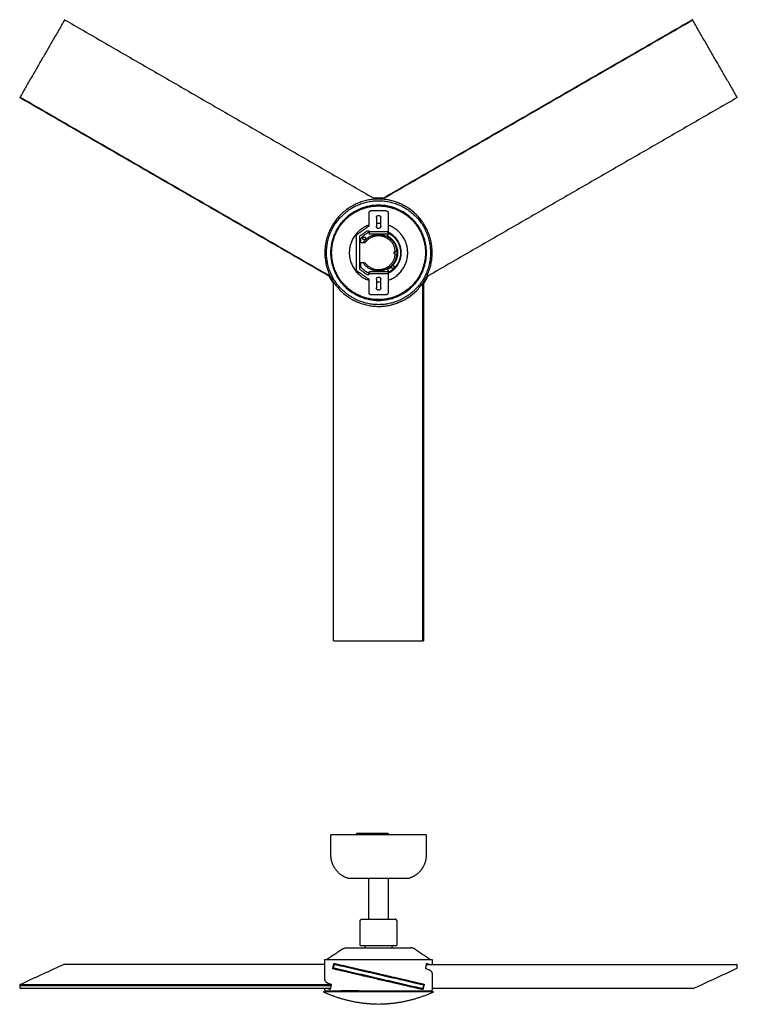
# Model space of a CAD drawing. Header units: millimetres. Extents: x 2613 to 4704, y -6438 to -5094.
# Tile 1 of 2: x 2613 to 3593, y -6438 to -5094. Entities that reach past the tile are written whole.
import ezdxf

# ---------------------------------------------------------------- set-up
doc = ezdxf.new("R2010")
doc.units = ezdxf.units.MM
doc.layers.add('Make2D$Visible$Curvas', color=7, linetype='Continuous')

msp = doc.modelspace()

# ---------------------------------------------------------------- linework, layer by layer
at = {"layer": 'Make2D$Visible$Curvas', "color": 7, "lineweight": -3, "true_color": 0xffffff}
for points, weights in [([(2674.4, -5094.6), (2674.3, -5094.8), (2673.8, -5095.7)], [1, 0.707106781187, 1]), ([(2674.8, -5093.9), (2674.8, -5093.9), (2674.8, -5093.9)], [1, 0.993571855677, 1]), ([(3592.4, -5199.4), (3592.3, -5199.2), (3591.8, -5198.3)], [1, 0.707106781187, 1]), ([(3592.8, -5200.1), (3592.8, -5200.1), (3592.8, -5200.1)], [1, 0.993571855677, 1]), ([(3083, -5350.2), (3083, -5350.2), (3083, -5350.2)], [0.879847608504, 0.879314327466, 0.878791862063]), ([(3087.5, -5348.9), (3087.5, -5348.9), (3087.5, -5348.9)], [0.869740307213, 0.870464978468, 0.871222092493]), ([(3103.2, -5337.4), (3100, -5337.4), (3096.9, -5337.6)], [1, 0.982988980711, 0.967953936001]), ([(3103.2, -5337.4), (3100.1, -5337.4), (3097, -5337.6)], [1, 0.983149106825, 0.968237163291]), ([(3109.2, -5337.6), (3106.2, -5337.4), (3103.2, -5337.4)], [0.96904265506, 0.983603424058, 1]), ([(3109.1, -5337.6), (3106.1, -5337.4), (3103.2, -5337.4)], [0.969349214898, 0.983775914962, 1]), ([(3119.5, -5349.1), (3119.5, -5349), (3119.5, -5349)], [0.85560604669, 0.85584581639, 0.856113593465]), ([(3090.2, -5357.5), (3090.2, -5354.5), (3093.2, -5354.5)], [1, 0.707106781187, 1]), ([(3113.2, -5354.5), (3116.2, -5354.5), (3116.2, -5357.5)], [1, 0.707106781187, 1]), ([(3124.2, -5350.5), (3124.2, -5350.5), (3124.2, -5350.5)], [0.853615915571, 0.853601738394, 0.853590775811]), ([(3103.2, -5372.1), (3101.7, -5372.1), (3100.2, -5372.2)], [1, 0.984642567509, 0.970895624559]), ([(3106.2, -5372.2), (3104.7, -5372.1), (3103.2, -5372.1)], [0.970883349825, 0.984635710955, 1]), ([(3073.2, -5389), (3073.2, -5387.4), (3074.4, -5386.5)], [1, 0.886978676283, 1]), ([(3079.2, -5392.4), (3083.6, -5387), (3089.9, -5384)], [1, 0.975513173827, 1]), ([(3115.2, -5388.9), (3128.3, -5395.7), (3129.1, -5410.5)], [1, 0.869481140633, 1]), ([(3129.1, -5413.5), (3128.6, -5422.6), (3122.4, -5429.4)], [1, 0.943094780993, 1]), ([(3124.7, -5410.5), (3124.7, -5410.5), (3126.7, -5410.5)], [1, 0.707106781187, 1]), ([(3124.7, -5413.5), (3124.7, -5413.5), (3126.7, -5413.5)], [1, 0.707106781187, 1]), ([(3120.6, -5431.3), (3120.8, -5429.6), (3122.4, -5429.4)], [1, 0.765909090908, 1]), ([(3122.4, -5429.4), (3122.5, -5429.4), (3122.6, -5429.4)], [1, 0.999052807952, 1]), ([(3035.7, -5444), (3038.4, -5449.5), (3041.9, -5454.6)], [0.879033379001, 0.866731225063, 0.860368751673]), ([(3035.8, -5444), (3038.4, -5449.5), (3041.9, -5454.5)], [0.878912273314, 0.866758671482, 0.860429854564]), ([(3074.4, -5437.5), (3073.2, -5436.6), (3073.2, -5435)], [1, 0.886978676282, 1]), ([(3089.9, -5440), (3083.6, -5437), (3079.2, -5431.6)], [1, 0.975513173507, 1]), ([(3120.6, -5431.3), (3118.1, -5433.5), (3115.2, -5435)], [1, 0.991822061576, 1]), ([(3164.6, -5454.4), (3168.1, -5449.3), (3170.7, -5443.8)], [0.860621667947, 0.867101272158, 0.879520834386]), ([(3164.6, -5454.3), (3168, -5449.3), (3170.6, -5443.8)], [0.860678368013, 0.867124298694, 0.879401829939]), ([(3100.2, -5451.7), (3101.7, -5451.9), (3103.2, -5451.9)], [0.970883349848, 0.984635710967, 1]), ([(3103.2, -5451.9), (3104.7, -5451.9), (3106.2, -5451.7)], [1, 0.984610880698, 0.970838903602]), ([(3059.7, -5460.3), (3059.7, -5460.3), (3059.7, -5460.3)], [0.880104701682, 0.880007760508, 0.879911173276]), ([(3093.2, -5469.5), (3090.2, -5469.5), (3090.2, -5466.5)], [1, 0.707106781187, 1]), ([(3116.2, -5466.5), (3116.2, -5469.5), (3113.2, -5469.5)], [1, 0.707106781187, 1]), ([(3145.9, -5460.9), (3145.9, -5460.9), (3145.9, -5460.9)], [0.853584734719, 0.853578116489, 0.853572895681]), ([(3101.2, -5477), (3101.2, -5477), (3101.2, -5477)], [0.858939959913, 0.85934253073, 0.859775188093]), ([(3104.1, -5477), (3104.1, -5477), (3104.1, -5477)], [0.858633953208, 0.858445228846, 0.858263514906]), ([(3041.9, -5942), (3041.9, -5942), (3041.9, -5942)], [1, 0.993571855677, 1]), ([(3042.7, -5942), (3042.9, -5942), (3043.9, -5942)], [1, 0.707106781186, 1]), ([(3103.2, -6206.5), (3038.2, -6206.5), (3038.2, -6206.5)], [1, 0.707106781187, 1]), ([(3074.4, -6205), (3073.2, -6205), (3073.2, -6205)], [1, 0.886978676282, 1]), ([(3093.2, -6205), (3090.2, -6205), (3090.2, -6205)], [1, 0.707106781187, 1]), ([(3168.2, -6206.5), (3168.2, -6206.5), (3103.2, -6206.5)], [1, 0.707106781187, 1]), ([(3116.2, -6205), (3116.2, -6205), (3113.2, -6205)], [1, 0.707106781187, 1]), ([(3103.2, -6266.5), (3063.2, -6266.5), (3063.2, -6266.5)], [1, 0.707106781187, 1]), ([(3143.2, -6266.5), (3143.2, -6266.5), (3103.2, -6266.5)], [1, 0.707106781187, 1]), ([(3078.2, -6357.9), (3078.2, -6357.9), (3103.2, -6357.9)], [1, 0.707106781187, 1]), ([(3103.2, -6357.9), (3128.1, -6357.9), (3128.1, -6357.9)], [1, 0.707106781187, 1]), ([(3053, -6363), (3055.9, -6361.1), (3059.3, -6361)], [0.861880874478, 0.887082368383, 0.988551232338]), ([(3059.3, -6361), (3059.3, -6361), (3103.2, -6361)], [1, 0.707106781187, 1]), ([(3103.2, -6361), (3147, -6361), (3147, -6361)], [1, 0.707106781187, 1]), ([(3153.4, -6363), (3150.5, -6361.1), (3147, -6361)], [0.861880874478, 0.887082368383, 0.988551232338]), ([(3029.9, -6376.7), (3029.9, -6376.7), (3103.2, -6376.7)], [1, 0.707106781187, 1]), ([(3040.7, -6389.5), (3041.5, -6386), (3042.4, -6382.2)], [0.865639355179, 0.863438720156, 0.861638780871]), ([(3042.4, -6382.2), (3064.1, -6387.2), (3103.2, -6396.2)], [0.861638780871, 0.819142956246, 1]), ([(3042.7, -6384.3), (3042.9, -6383.3), (3043.9, -6383.6)], [1, 0.707106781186, 1]), ([(3103.2, -6376.7), (3176.4, -6376.7), (3176.4, -6376.7)], [1, 0.707106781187, 1]), ([(3167.5, -6389.5), (3168.2, -6386), (3168.9, -6382.2)], [0.865639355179, 0.863438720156, 0.861638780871]), ([(3169.5, -6383.5), (3169.1, -6383.4), (3168.7, -6383.3)], [0.855769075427, 0.85638184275, 0.85716407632]), ([(3168.9, -6382.2), (3171, -6382.8), (3172.6, -6383.5)], [0.861638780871, 0.856213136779, 0.854428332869]), ([(3592.4, -6384.3), (3592.3, -6383.5), (3591.9, -6383.5)], [1, 0.782608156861, 1]), ([(3103.2, -6404), (3062.1, -6394.5), (3040.7, -6389.5)], [1, 0.811482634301, 0.865639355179]), ([(3042.6, -6388.9), (3041.7, -6388.7), (3041.9, -6387.7)], [1, 0.707106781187, 1]), ([(3054.3, -6391.6), (3054.3, -6391.6), (3054.3, -6391.6)], [0.908901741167, 0.908891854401, 0.908881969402]), ([(3067.7, -6388.1), (3067.7, -6388.1), (3067.7, -6388.1)], [0.868347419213, 0.868347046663, 0.868346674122]), ([(3103.2, -6396.2), (3144, -6405.7), (3165.4, -6410.6)], [1, 0.812581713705, 0.865016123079]), ([(3176.4, -6395.5), (3176.4, -6391.8), (3167.5, -6389.5)], [0.868347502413, 0.84018173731, 0.865639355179]), ([(3592.4, -6388.9), (3592.9, -6388.7), (3592.8, -6387.7)], [1, 0.707106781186, 1]), ([(3029.9, -6404.7), (3029.9, -6408.4), (3038.6, -6410.6)], [0.868347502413, 0.84053106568, 0.865016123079]), ([(3038.6, -6410.6), (3037.9, -6414.2), (3037.2, -6418)], [0.865016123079, 0.86289395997, 0.861164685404]), ([(3081.6, -6399), (3083.9, -6399), (3086.2, -6399)], [0.88377190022, 0.891504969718, 0.901216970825]), ([(3163.7, -6418), (3141.9, -6412.9), (3103.2, -6404)], [0.861164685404, 0.820167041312, 1]), ([(3110.7, -6399), (3112.9, -6399), (3115.1, -6399)], [0.948684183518, 0.935657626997, 0.924414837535]), ([(3132.4, -6404), (3134.6, -6404), (3136.7, -6404)], [0.86081773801, 0.856577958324, 0.854812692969]), ([(3154, -6408), (3153.1, -6408.3), (3152.2, -6408.6)], [0.918296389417, 0.91365206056, 0.909340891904]), ([(3165.4, -6410.6), (3164.6, -6414.2), (3163.7, -6418)], [0.865016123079, 0.86289395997, 0.861164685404]), ([(2613.9, -6415.9), (2614, -6416.6), (2614.4, -6416.6)], [1, 0.78260815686, 1]), ([(2614.4, -6416.6), (2614.5, -6416.6), (2614.5, -6416.6)], [1, 0.993571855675, 1]), ([(3028.5, -6420.8), (3028.5, -6420.6), (3028.6, -6420.5)], [1, 0.946149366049, 0.912100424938]), ([(3028.6, -6420.5), (3028.6, -6420.5), (3103.2, -6420.5)], [1, 0.707106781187, 1]), ([(3029.2, -6421.8), (3028.5, -6421.5), (3028.5, -6420.8)], [0.882038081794, 0.788966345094, 0.999999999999]), ([(3103.2, -6438.1), (3064.5, -6437.7), (3029.2, -6421.8)], [1, 0.978469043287, 0.999960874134]), ([(3031.4, -6419.6), (3029.9, -6419.6), (3029.9, -6418.1)], [1, 0.707106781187, 1]), ([(3037.2, -6418), (3035.2, -6417.3), (3033.7, -6416.6)], [0.861164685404, 0.855999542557, 0.85433954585]), ([(3036.8, -6416.6), (3037.1, -6416.8), (3037.4, -6416.9)], [0.855605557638, 0.856130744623, 0.856790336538]), ([(3075.7, -6419.6), (3062.5, -6419.6), (3052.4, -6419.6)], [0.887325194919, 0.853553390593, 0.853553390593]), ([(3103.2, -6420.5), (3177.8, -6420.5), (3177.8, -6420.5)], [1, 0.707106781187, 1]), ([(3177.1, -6421.8), (3141.9, -6437.7), (3103.2, -6438.1)], [0.999960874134, 0.978469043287, 1]), ([(3130.6, -6419.6), (3143.8, -6419.6), (3153.9, -6419.6)], [0.887325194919, 0.853553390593, 0.853553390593]), ([(3144.8, -6413.6), (3145.7, -6413.6), (3145.7, -6413.6)], [0.930791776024, 0.959907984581, 1]), ([(3145.7, -6413.6), (3145.6, -6413.7), (3145.6, -6413.8)], [0.910612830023, 0.899066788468, 0.889857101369]), ([(3163.7, -6415.9), (3163.5, -6416.8), (3162.5, -6416.6)], [1, 0.707106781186, 1]), ([(3176.4, -6418.1), (3176.4, -6419.6), (3174.9, -6419.6)], [1, 0.707106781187, 1]), ([(3177.8, -6420.8), (3177.8, -6421.5), (3177.1, -6421.8)], [0.999999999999, 0.788966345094, 0.882038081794]), ([(3177.8, -6420.8), (3177.8, -6420.6), (3177.8, -6420.5)], [1, 0.946149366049, 0.912100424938]), ([(3532.4, -6416.6), (3532.4, -6416.6), (3532.5, -6416.6)], [1, 0.993571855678, 1])]:
    msp.add_rational_spline(points, weights, degree=2, dxfattribs=at)
for points, degree in [([(2674.8, -5093.9), (2674.4, -5094.6)], 1), ([(2674.8, -5093.9), (3099.1, -5338.9)], 1), ([(3107, -5338.8), (3531.4, -5093.8)], 1), ([(3531.9, -5094.5), (3108.6, -5338.9)], 1), ([(3591.8, -5198.3), (3531.9, -5094.5)], 1), ([(2673.8, -5095.7), (2613.9, -5199.4)], 1), ([(3037.9, -5445.2), (2613.5, -5200.2)], 1), ([(2613.9, -5199.4), (3037.2, -5443.8)], 1), ([(3592.8, -5200.1), (3168.5, -5445)], 1), ([(3592.8, -5200.1), (3592.4, -5199.4)], 1), ([(3103.2, -5347), (3094.6, -5346.9), (3077.7, -5350.4), (3063.2, -5360), (3057.2, -5366)], 3), ([(3103, -5341.1), (3103.2, -5341)], 1), ([(3149.1, -5366), (3143.1, -5360), (3128.7, -5350.4), (3111.7, -5346.9), (3103.2, -5347)], 3), ([(3148.4, -5366.7), (3142.5, -5360.8), (3128.3, -5351.4), (3111.6, -5347.9), (3103.2, -5348)], 3), ([(3106, -5347), (3106, -5347)], 1), ([(3090.2, -5375.5), (3090.2, -5357.5)], 1), ([(3093.2, -5354.5), (3113.2, -5354.5)], 1), ([(3116.2, -5357.5), (3116.2, -5383.5)], 1), ([(3074.4, -5386.5), (3090.2, -5375.5)], 1), ([(3100.2, -5363.9), (3100.2, -5375.9)], 1), ([(3106.2, -5375.9), (3106.2, -5363.9)], 1), ([(3073.2, -5435), (3073.2, -5389)], 1), ([(3087.2, -5382.5), (3077.2, -5389.5)], 1), ([(3077.2, -5389.5), (3077.2, -5434.5)], 1), ([(3090.2, -5382.5), (3087.2, -5382.5)], 1), ([(3089.9, -5384), (3090.2, -5384)], 1), ([(3090.2, -5383.5), (3090.2, -5382.5)], 1), ([(3116.2, -5383.5), (3090.2, -5383.5)], 1), ([(3090.2, -5383.5), (3090.2, -5386.5)], 1), ([(3116.2, -5386.5), (3090.2, -5386.5)], 1), ([(3117, -5385.4), (3115.2, -5388.9)], 1), ([(3116.2, -5386.5), (3116.2, -5383.5)], 1), ([(3116.2, -5384), (3116.2, -5383.8)], 1), ([(3117, -5385.4), (3116.2, -5383.8)], 1), ([(3116.2, -5384.5), (3116.2, -5384)], 1), ([(3116.2, -5384), (3117, -5385.4)], 1), ([(3116.2, -5384), (3116.2, -5386.5)], 1), ([(3161.1, -5382.5), (3161.1, -5382.5), (3161.1, -5382.5), (3161.1, -5382.5)], 3), ([(3168.4, -5378.8), (3168.4, -5378.7), (3168.4, -5378.7), (3168.4, -5378.7)], 3), ([(3079.2, -5398.5), (3079.2, -5392.4)], 1), ([(3082.1, -5398.5), (3079.2, -5398.5)], 1), ([(3124.7, -5413.5), (3124.7, -5410.5)], 1), ([(3128.1, -5410.5), (3126.7, -5410.5)], 1), ([(3126.7, -5413.5), (3128.1, -5413.5)], 1), ([(3129.2, -5412), (3129.1, -5410.5)], 1), ([(3129.1, -5413.5), (3129.2, -5412)], 1), ([(3079.2, -5425.5), (3082.1, -5425.5)], 1), ([(3079.2, -5431.6), (3079.2, -5425.5)], 1), ([(3045.2, -5441.5), (3048.3, -5447.5), (3052.4, -5453.1), (3057.2, -5457.9)], 3), ([(3090.2, -5448.5), (3074.4, -5437.5)], 1), ([(3077.2, -5434.5), (3087.2, -5441.5)], 1), ([(3087.2, -5441.5), (3090.2, -5441.5)], 1), ([(3090.2, -5440), (3089.9, -5440)], 1), ([(3090.2, -5437.4), (3116.2, -5437.4)], 1), ([(3090.2, -5437.4), (3090.2, -5440.5)], 1), ([(3090.2, -5440.5), (3116.2, -5440.5)], 1), ([(3090.2, -5441.5), (3090.2, -5440.5)], 1), ([(3115.2, -5435), (3117, -5438.6)], 1), ([(3116.2, -5440), (3116.2, -5437.4)], 1), ([(3116.2, -5440.5), (3116.2, -5437.4)], 1), ([(3117, -5438.6), (3116.2, -5440.1)], 1), ([(3117, -5438.6), (3116.2, -5440)], 1), ([(3116.2, -5440), (3116.2, -5439.5)], 1), ([(3116.2, -5440.5), (3116.2, -5466.5)], 1), ([(3116.5, -5439.5), (3116.5, -5439.5)], 1), ([(3041.9, -5447.5), (3041.7, -5447.4)], 1), ([(3041.9, -5447.7), (3041.9, -5447.5)], 1), ([(3041.9, -5942), (3041.9, -5452.1)], 1), ([(3057.9, -5457.2), (3063.8, -5463.2), (3078.1, -5472.6), (3094.8, -5476.1), (3103.2, -5476)], 3), ([(3090.2, -5466.5), (3090.2, -5448.5)], 1), ([(3100.2, -5448.1), (3100.2, -5460.1)], 1), ([(3106.2, -5460.1), (3106.2, -5448.1)], 1), ([(3163.7, -5942), (3163.7, -5453.2)], 1), ([(3164.7, -5447.2), (3164.6, -5447.3)], 1), ([(3164.6, -5447.3), (3164.6, -5447.5)], 1), ([(3164.6, -5451.9), (3164.6, -5942)], 1), ([(3057.2, -5457.9), (3063.2, -5464), (3077.7, -5473.6), (3094.6, -5477.1), (3103.2, -5477)], 3), ([(3113.2, -5469.5), (3093.2, -5469.5)], 1), ([(3041.9, -5942), (3042.7, -5942)], 1), ([(3043.9, -5942), (3163.7, -5942)], 1), ([(3038.2, -6234.4), (3038.2, -6206.5)], 1), ([(3073.2, -6205), (3073.2, -6206.5)], 1), ([(3090.2, -6205), (3074.4, -6205)], 1), ([(3090.2, -6205), (3090.2, -6206.5)], 1), ([(3113.2, -6205), (3093.2, -6205)], 1), ([(3116.2, -6205), (3116.2, -6206.5)], 1), ([(3168.2, -6206.5), (3168.2, -6234.4)], 1), ([(3089.9, -6321.9), (3089.9, -6266.5)], 1), ([(3116.4, -6266.5), (3116.4, -6321.9)], 1), ([(3078.2, -6357.9), (3078.2, -6323.9)], 1), ([(3128.1, -6323.9), (3128.1, -6357.9)], 1), ([(3085, -6361), (3085, -6357.9)], 1), ([(3121.3, -6357.9), (3121.3, -6361)], 1), ([(3032.4, -6376.7), (3053, -6363)], 1), ([(3153.4, -6363), (3160.2, -6367.6), (3167.1, -6372.2), (3173.9, -6376.7)], 3), ([(2673.8, -6383.6), (2613.9, -6411.2)], 1), ([(3029.9, -6383.6), (2673.8, -6383.6)], 1), ([(3029.9, -6404.7), (3029.9, -6376.7)], 1), ([(3041.9, -6387.7), (3042.7, -6384.3)], 1), ([(3043.9, -6383.6), (3043.4, -6383.6)], 1), ([(3043.9, -6383.6), (3163.7, -6411.2)], 1), ([(3051.1, -6385.2), (3051.1, -6384.2)], 1), ([(3168.7, -6383.5), (3591.9, -6383.5)], 1), ([(3176.4, -6376.7), (3176.4, -6383.5)], 1), ([(3592.8, -6387.7), (3592.4, -6384.3)], 1), ([(3162.5, -6416.6), (3042.6, -6388.9)], 1), ([(3051.1, -6391.9), (3051.1, -6390.9)], 1), ([(3176.4, -6395.5), (3176.4, -6418.1)], 1), ([(3532.5, -6416.6), (3592.4, -6388.9)], 1), ([(2613.9, -6411.2), (3038.5, -6411.2)], 1), ([(3103.2, -6404), (3104.8, -6404), (3106.3, -6404), (3107.9, -6404)], 3), ([(3147.9, -6406.6), (3147.8, -6406.9), (3147.7, -6407.2), (3147.6, -6407.5)], 3), ([(2613.5, -6412.4), (2613.9, -6415.9)], 1), ([(2613.5, -6412.4), (3038.3, -6412.4)], 1), ([(3037.5, -6416.6), (2614.4, -6416.6)], 1), ([(3029.9, -6418.1), (3029.9, -6416.6)], 1), ([(3031.4, -6419.6), (3031.4, -6419.6), (3035.2, -6419.6), (3045.8, -6419.6), (3052.4, -6419.6)], 3), ([(3075.7, -6419.6), (3084.4, -6419.6), (3093.7, -6419.6), (3103.2, -6419.6)], 3), ([(3085, -6420.5), (3085, -6419.6)], 1), ([(3103.2, -6419.6), (3112.6, -6419.6), (3122, -6419.6), (3130.6, -6419.6)], 3), ([(3121.3, -6419.6), (3121.3, -6420.5)], 1), ([(3145.9, -6412.8), (3145.8, -6413), (3145.8, -6413.3), (3145.7, -6413.6)], 3), ([(3153.9, -6419.6), (3160.5, -6419.6), (3171.2, -6419.6), (3174.9, -6419.6), (3174.9, -6419.6)], 3), ([(3164.5, -6412.4), (3163.7, -6415.9)], 1), ([(3532.4, -6416.6), (3176.4, -6416.6)], 1)]:
    msp.add_open_spline(points, degree=degree, dxfattribs=at)
for points, weights, knots in [([(3531.9, -5094.5), (3531.7, -5094.2), (3531.6, -5094), (3531.4, -5093.8), (3531.4, -5093.8)], [1, 0.915586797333, 1, 0.915586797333, 1], [0, 0, 0, 0.657757, 0.657757, 1.315514, 1.315514, 1.315514]), ([(2613.9, -5199.4), (2613.7, -5199.7), (2613.6, -5200), (2613.5, -5200.2), (2613.5, -5200.2)], [1, 0.915586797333, 1, 0.915586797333, 1], [0, 0, 0, 0.657757, 0.657757, 1.315514, 1.315514, 1.315514]), ([(3103.2, -5338.7), (3029.9, -5338.7), (3029.9, -5412), (3029.9, -5485.2), (3103.2, -5485.2)], [1, 0.707106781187, 1, 0.707106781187, 1], [-230.097961, -230.097961, -230.097961, -115.048981, -115.048981, 0, 0, 0]), ([(3103.2, -5482.9), (3032.2, -5482.9), (3032.2, -5412), (3032.2, -5341), (3103.2, -5341)], [1, 0.707106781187, 1, 0.707106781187, 1], [-222.872298, -222.872298, -222.872298, -111.436149, -111.436149, 0, 0, 0]), ([(3103.2, -5477), (3038.2, -5477), (3038.2, -5412), (3038.2, -5347), (3103.2, -5347)], [1, 0.707106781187, 1, 0.707106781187, 1], [0, 0, 0, 102.101761, 102.101761, 204.203522, 204.203522, 204.203522]), ([(3103.2, -5476), (3039.2, -5476), (3039.2, -5412), (3039.2, -5348), (3103.2, -5348)], [1, 0.707106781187, 1, 0.707106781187, 1], [-201.06193, -201.06193, -201.06193, -100.530965, -100.530965, 0, 0, 0]), ([(3103.2, -5485.2), (3176.4, -5485.2), (3176.4, -5412), (3176.4, -5338.7), (3103.2, -5338.7)], [1, 0.707106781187, 1, 0.707106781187, 1], [-230.097961, -230.097961, -230.097961, -115.048981, -115.048981, 0, 0, 0]), ([(3103.2, -5341), (3174.1, -5341), (3174.1, -5412), (3174.1, -5482.9), (3103.2, -5482.9)], [1, 0.707106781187, 1, 0.707106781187, 1], [-222.872298, -222.872298, -222.872298, -111.436149, -111.436149, 0, 0, 0]), ([(3103.2, -5347), (3168.2, -5347), (3168.2, -5412), (3168.2, -5477), (3103.2, -5477)], [1, 0.707106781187, 1, 0.707106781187, 1], [0, 0, 0, 102.101761, 102.101761, 204.203522, 204.203522, 204.203522]), ([(3103.2, -5348), (3167.2, -5348), (3167.2, -5412), (3167.2, -5476), (3103.2, -5476)], [1, 0.707106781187, 1, 0.707106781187, 1], [-201.06193, -201.06193, -201.06193, -100.530965, -100.530965, 0, 0, 0]), ([(3100.2, -5363.9), (3100.2, -5360.9), (3103.2, -5360.9), (3106.2, -5360.9), (3106.2, -5363.9)], [1, 0.707106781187, 1, 0.707106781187, 1], [-9.424778, -9.424778, -9.424778, -4.712389, -4.712389, 0, 0, 0]), ([(3090.2, -5374.3), (3063.3, -5383.6), (3063.3, -5412), (3063.3, -5440.4), (3090.2, -5449.7)], [0.898948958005, 0.77201795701, 1, 0.772018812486, 0.898948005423], [-111.388118, -111.388118, -111.388118, -62.634621, -62.634621, -13.881306, -13.881306, -13.881306]), ([(3106.2, -5375.9), (3106.2, -5378.9), (3103.2, -5378.9), (3100.2, -5378.9), (3100.2, -5375.9)], [1, 0.707106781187, 1, 0.707106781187, 1], [-9.424778, -9.424778, -9.424778, -4.712389, -4.712389, 0, 0, 0]), ([(3116.2, -5449.7), (3143, -5440.4), (3143, -5412), (3143, -5383.6), (3116.2, -5374.3)], [0.898944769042, 0.772021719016, 1, 0.772018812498, 0.898948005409], [-111.387314, -111.387314, -111.387314, -62.634621, -62.634621, -13.881306, -13.881306, -13.881306]), ([(3082.1, -5398.5), (3091.9, -5383.2), (3109.5, -5387.8), (3127, -5392.4), (3128.1, -5410.5)], [1, 0.809333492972, 1, 0.809333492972, 1], [55.680446, 55.680446, 55.680446, 74.513843, 74.513843, 93.347239, 93.347239, 93.347239]), ([(3126.1, -5410.5), (3125.1, -5394.4), (3109.5, -5389.9), (3094, -5385.4), (3084.5, -5398.5)], [1, 0.81835205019, 1, 0.81835205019, 1], [-56.327791, -56.327791, -56.327791, -28.163896, -28.163896, 0, 0, 0]), ([(3116.2, -5440.1), (3134.2, -5431.8), (3134.2, -5412), (3134.2, -5392.2), (3116.2, -5383.8)], [1, 0.842423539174, 1, 0.842423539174, 1], [-70.559831, -70.559831, -70.559831, -35.279916, -35.279916, 0, 0, 0]), ([(3117, -5385.4), (3133.2, -5393.8), (3133.2, -5412), (3133.2, -5430.2), (3117, -5438.6)], [1, 0.854911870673, 1, 0.854911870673, 1], [-65.449847, -65.449847, -65.449847, -32.724923, -32.724923, 0, 0, 0]), ([(3083.7, -5394.5), (3081.7, -5394.5), (3081.7, -5392.5), (3081.7, -5390.5), (3083.7, -5390.5)], [1, 0.707106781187, 1, 0.707106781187, 1], [-6.283185, -6.283185, -6.283185, -3.141593, -3.141593, 0, 0, 0]), ([(3083.7, -5390.5), (3085.7, -5390.5), (3085.7, -5392.5), (3085.7, -5394.5), (3083.7, -5394.5)], [1, 0.707106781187, 1, 0.707106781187, 1], [-6.283185, -6.283185, -6.283185, -3.141593, -3.141593, 0, 0, 0]), ([(3128.1, -5413.5), (3127, -5431.6), (3109.5, -5436.2), (3091.9, -5440.8), (3082.1, -5425.5)], [1, 0.809333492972, 1, 0.809333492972, 1], [0.900541, 0.900541, 0.900541, 19.733937, 19.733937, 38.567333, 38.567333, 38.567333]), ([(3084.5, -5425.5), (3094, -5438.6), (3109.5, -5434.1), (3125.1, -5429.6), (3126.1, -5413.5)], [1, 0.81835205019, 1, 0.818393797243, 0.999916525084], [-56.327791, -56.327791, -56.327791, -28.163896, -28.163896, -0.006473, -0.006473, -0.006473]), ([(3124.6, -5431.4), (3124.6, -5431.4), (3124.6, -5431.4), (3124.6, -5431.4), (3124.6, -5431.4)], [0.998143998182, 0.999069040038, 1, 0.999229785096, 0.998463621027], [-3.15157819, -3.15157819, -3.15157819, -3.14159265, -3.14159265, -3.13333128, -3.13333128, -3.13333128]), ([(3100.2, -5448.1), (3100.2, -5445.1), (3103.2, -5445.1), (3106.2, -5445.1), (3106.2, -5448.1)], [1, 0.707106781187, 1, 0.707106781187, 1], [-9.424778, -9.424778, -9.424778, -4.712389, -4.712389, 0, 0, 0]), ([(3106.2, -5460.1), (3106.2, -5463.1), (3103.2, -5463.1), (3100.2, -5463.1), (3100.2, -5460.1)], [1, 0.707106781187, 1, 0.707106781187, 1], [-9.424778, -9.424778, -9.424778, -4.712389, -4.712389, 0, 0, 0]), ([(3163.7, -5942), (3164.1, -5942), (3164.3, -5942), (3164.6, -5942), (3164.6, -5942)], [1, 0.915586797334, 1, 0.915586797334, 1], [0, 0, 0, 0.657757, 0.657757, 1.315514, 1.315514, 1.315514]), ([(3063.2, -6266.5), (3052.1, -6263.7), (3045.2, -6254.7), (3038.2, -6245.8), (3038.2, -6234.4)], [1, 0.894552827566, 0.894552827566, 0.894552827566, 1], [0, 0, 0, 22.748542, 22.748542, 45.497083, 45.497083, 45.497083]), ([(3168.2, -6234.4), (3168.2, -6245.8), (3161.2, -6254.7), (3154.2, -6263.7), (3143.2, -6266.5)], [1, 0.894552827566, 0.894552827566, 0.894552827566, 1], [0, 0, 0, 22.748542, 22.748542, 45.497083, 45.497083, 45.497083]), ([(3078.2, -6323.9), (3078.2, -6323.1), (3078.8, -6322.5), (3079.4, -6321.9), (3080.2, -6321.9)], [1, 0.853553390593, 0.853553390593, 0.853553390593, 1], [0, 0, 0, 1.7002, 1.7002, 3.400401, 3.400401, 3.400401]), ([(3080.2, -6321.9), (3080.2, -6321.9), (3087, -6321.9), (3093.7, -6321.9), (3103.2, -6321.9)], [1, 0.853553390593, 0.853553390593, 0.853553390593, 1], [0, 0, 0, 18.991269, 18.991269, 37.982539, 37.982539, 37.982539]), ([(3103.2, -6321.9), (3112.7, -6321.9), (3119.4, -6321.9), (3126.1, -6321.9), (3126.1, -6321.9)], [1, 0.853553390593, 0.853553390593, 0.853553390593, 1], [0, 0, 0, 18.991269, 18.991269, 37.982539, 37.982539, 37.982539]), ([(3128.1, -6323.9), (3128.1, -6323.1), (3127.5, -6322.5), (3126.9, -6321.9), (3126.1, -6321.9)], [1, 0.853553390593, 0.853553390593, 0.853553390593, 1], [0, 0, 0, 1.7002, 1.7002, 3.400401, 3.400401, 3.400401]), ([(2613.9, -6411.2), (2613.6, -6411.2), (2613.5, -6411.6), (2613.4, -6412), (2613.5, -6412.4)], [1, 0.8641799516, 1, 0.8641799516, 1], [0.067177, 0.067177, 0.067177, 0.905249, 0.905249, 1.743321, 1.743321, 1.743321]), ([(3163.7, -6411.2), (3164.2, -6411.2), (3164.5, -6411.6), (3164.7, -6412), (3164.5, -6412.4)], [1, 0.853354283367, 1, 0.853354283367, 1], [0, 0, 0, 0.871661, 0.871661, 1.743321, 1.743321, 1.743321])]:
    msp.add_rational_spline(points, weights, degree=2, knots=knots, dxfattribs=at)
for points, knots in [([(3155, -5360.2), (3148.2, -5353.4), (3131.9, -5342.6), (3112.8, -5338.6), (3103.2, -5338.7)], [169.039179, 169.039179, 169.039179, 169.039179, 197.212376, 225.383314, 225.383314, 225.383314, 225.383314]), ([(3084.5, -5398.5), (3084.5, -5398.5), (3084.5, -5398.5), (3084.2, -5398.5), (3084, -5398.5), (3083.6, -5398.5), (3083.4, -5398.5), (3083.1, -5398.5), (3083, -5398.5), (3082.7, -5398.5), (3082.6, -5398.5), (3082.5, -5398.5), (3082.4, -5398.5), (3082.2, -5398.5), (3082.2, -5398.5), (3082.1, -5398.5), (3082.1, -5398.5), (3082.1, -5398.5)], [0, 0, 0, 0, 0.174847, 0.174847, 1.140954, 1.140954, 2.107062, 2.107062, 3.073169, 3.073169, 3.961686, 3.961686, 4.850202, 4.850202, 5.738718, 5.738718, 6.627234, 6.627234, 6.627234, 6.627234]), ([(3129.1, -5410.9), (3129.1, -5410.8), (3129.1, -5410.7), (3129.1, -5410.5), (3129.1, -5410.1), (3129.1, -5409.6), (3129, -5409.2), (3129, -5408.7), (3128.9, -5408.3), (3128.8, -5407.8), (3128.8, -5407.4), (3128.7, -5406.9), (3128.6, -5406.5), (3128.5, -5406), (3128.4, -5405.6), (3128.2, -5405.1), (3128.1, -5404.7), (3128, -5404.3), (3127.9, -5403.8), (3127.7, -5403.4), (3127.6, -5403), (3127.4, -5402.5), (3127.2, -5402.1), (3127, -5401.7), (3126.9, -5401.3), (3126.7, -5400.9), (3126.5, -5400.6), (3126.3, -5400.2)], [20.251061, 20.251061, 20.251061, 20.251061, 20.583244, 20.583244, 20.583244, 21.957952, 21.957952, 21.957952, 23.327302, 23.327302, 23.327302, 24.696761, 24.696761, 24.696761, 26.065969, 26.065969, 26.065969, 27.434563, 27.434563, 27.434563, 28.802181, 28.802181, 28.802181, 30.168461, 30.168461, 30.168461, 31.377358, 31.377358, 31.377358, 31.377358]), ([(3122.4, -5429.4), (3122.7, -5429.1), (3123, -5428.8), (3123.2, -5428.5), (3123.5, -5428.2), (3123.8, -5427.8), (3124.1, -5427.4), (3124.4, -5427), (3124.6, -5426.7), (3124.9, -5426.3), (3125.1, -5425.9), (3125.4, -5425.5), (3125.6, -5425.1), (3125.9, -5424.7), (3126.1, -5424.2), (3126.3, -5423.8), (3126.5, -5423.4), (3126.8, -5422.9), (3126.9, -5422.5), (3127.1, -5422), (3127.3, -5421.6), (3127.5, -5421.1), (3127.7, -5420.7), (3127.8, -5420.2), (3128, -5419.7), (3128.1, -5419.3), (3128.3, -5418.8), (3128.4, -5418.3), (3128.5, -5417.8), (3128.6, -5417.3), (3128.7, -5416.9), (3128.8, -5416.4), (3128.9, -5415.9), (3128.9, -5415.4), (3129, -5415.3), (3129, -5415.2), (3129, -5415.2), (3129, -5415.1), (3129, -5415), (3129, -5414.9), (3129, -5414.7), (3129, -5414.6), (3129.1, -5414.4), (3129.1, -5414), (3129.1, -5413.6), (3129.1, -5413.3), (3129.1, -5413.2), (3129.1, -5413.2), (3129.1, -5413.1)], [0, 0, 0, 0, 1.225955, 1.225955, 1.225955, 2.601747, 2.601747, 2.601747, 4.002921, 4.002921, 4.002921, 5.416539, 5.416539, 5.416539, 6.86019, 6.86019, 6.86019, 8.319227, 8.319227, 8.319227, 9.791584, 9.791584, 9.791584, 11.273695, 11.273695, 11.273695, 12.759195, 12.759195, 12.759195, 14.238645, 14.238645, 14.238645, 15.706838, 15.706838, 15.706838, 15.957133, 15.957133, 15.957133, 16.212902, 16.212902, 16.212902, 16.734134, 16.734134, 16.734134, 17.847471, 17.847471, 17.847471, 18.023601, 18.023601, 18.023601, 18.023601]), ([(3129.1, -5410.5), (3129.1, -5410.8), (3129.2, -5411), (3129.2, -5411.2), (3129.2, -5411.5), (3129.2, -5411.7), (3129.2, -5412)], [0, 0, 0, 0, 0.7284, 0.7284, 0.7284, 1.479415, 1.479415, 1.479415, 1.479415]), ([(3129.2, -5412), (3129.2, -5412.2), (3129.2, -5412.5), (3129.2, -5412.7), (3129.2, -5413), (3129.1, -5413.2), (3129.1, -5413.5)], [0, 0, 0, 0, 0.751015, 0.751015, 0.751015, 1.479415, 1.479415, 1.479415, 1.479415]), ([(3082.1, -5425.5), (3082.1, -5425.5), (3082.1, -5425.5), (3082.2, -5425.5), (3082.2, -5425.5), (3082.4, -5425.5), (3082.5, -5425.5), (3082.6, -5425.5), (3082.7, -5425.5), (3083, -5425.5), (3083.1, -5425.5), (3083.4, -5425.5), (3083.6, -5425.5), (3084, -5425.5), (3084.2, -5425.5), (3084.5, -5425.5), (3084.5, -5425.5), (3084.5, -5425.5)], [0, 0, 0, 0, 0.888516, 0.888516, 1.777032, 1.777032, 2.665549, 2.665549, 3.554065, 3.554065, 4.520172, 4.520172, 5.48628, 5.48628, 6.452388, 6.452388, 6.627234, 6.627234, 6.627234, 6.627234]), ([(3122.6, -5429.4), (3122.7, -5429.4), (3122.7, -5429.4), (3122.8, -5429.4), (3122.9, -5429.4), (3122.9, -5429.5), (3123, -5429.5), (3123.1, -5429.5), (3123.1, -5429.5), (3123.2, -5429.5), (3123.3, -5429.5), (3123.3, -5429.6), (3123.4, -5429.6), (3123.4, -5429.6), (3123.5, -5429.6), (3123.5, -5429.7), (3123.6, -5429.7), (3123.7, -5429.7), (3123.7, -5429.8), (3123.8, -5429.8), (3123.8, -5429.8), (3123.9, -5429.9), (3123.9, -5429.9), (3124, -5429.9), (3124, -5430), (3124, -5430), (3124.1, -5430.1), (3124.1, -5430.1), (3124.2, -5430.2), (3124.2, -5430.2), (3124.2, -5430.3), (3124.3, -5430.3), (3124.3, -5430.3), (3124.3, -5430.4), (3124.4, -5430.4), (3124.4, -5430.5), (3124.4, -5430.5), (3124.4, -5430.6), (3124.5, -5430.6), (3124.5, -5430.7), (3124.5, -5430.7), (3124.5, -5430.8), (3124.5, -5430.8), (3124.5, -5430.9), (3124.6, -5430.9), (3124.6, -5431), (3124.6, -5431), (3124.6, -5431.1), (3124.6, -5431.1), (3124.6, -5431.2), (3124.6, -5431.2), (3124.6, -5431.3), (3124.6, -5431.3), (3124.6, -5431.4), (3124.6, -5431.4)], [-6.284748, -6.284748, -6.284748, -6.284748, -6.086825, -6.086825, -6.086825, -5.890672, -5.890672, -5.890672, -5.696461, -5.696461, -5.696461, -5.50437, -5.50437, -5.50437, -5.314586, -5.314586, -5.314586, -5.127308, -5.127308, -5.127308, -4.940438, -4.940438, -4.940438, -4.757781, -4.757781, -4.757781, -4.578299, -4.578299, -4.578299, -4.402244, -4.402244, -4.402244, -4.229885, -4.229885, -4.229885, -4.061518, -4.061518, -4.061518, -3.897468, -3.897468, -3.897468, -3.738104, -3.738104, -3.738104, -3.583856, -3.583856, -3.583856, -3.435245, -3.435245, -3.435245, -3.292925, -3.292925, -3.292925, -3.151725, -3.151725, -3.151725, -3.151725]), ([(3122.6, -5433.4), (3122.6, -5433.4), (3122.5, -5433.4), (3122.4, -5433.4), (3122.4, -5433.4), (3122.3, -5433.4), (3122.3, -5433.4), (3122.2, -5433.4), (3122.2, -5433.4), (3122.1, -5433.4), (3122, -5433.3), (3122, -5433.3), (3121.9, -5433.3), (3121.9, -5433.3), (3121.8, -5433.3), (3121.8, -5433.2), (3121.7, -5433.2), (3121.7, -5433.2), (3121.6, -5433.2), (3121.6, -5433.1), (3121.5, -5433.1), (3121.5, -5433.1), (3121.4, -5433), (3121.4, -5433), (3121.3, -5433), (3121.3, -5432.9), (3121.2, -5432.9), (3121.2, -5432.8), (3121.2, -5432.8), (3121.2, -5432.8), (3121.2, -5432.8), (3121.2, -5432.8), (3121.1, -5432.8), (3121.1, -5432.8), (3121.1, -5432.8), (3121.1, -5432.8), (3121.1, -5432.8), (3121.1, -5432.7), (3121, -5432.7), (3121, -5432.6), (3121, -5432.6), (3120.9, -5432.5), (3120.9, -5432.5), (3120.9, -5432.4), (3120.9, -5432.4), (3120.8, -5432.3), (3120.8, -5432.3), (3120.8, -5432.2), (3120.8, -5432.2), (3120.7, -5432.1), (3120.7, -5432.1), (3120.7, -5432), (3120.7, -5432), (3120.7, -5431.9), (3120.7, -5431.9), (3120.6, -5431.8), (3120.6, -5431.7), (3120.6, -5431.7), (3120.6, -5431.6), (3120.6, -5431.6), (3120.6, -5431.5), (3120.6, -5431.5), (3120.6, -5431.4), (3120.6, -5431.3), (3120.6, -5431.3), (3120.6, -5431.3), (3120.6, -5431.3)], [-3.316697, -3.316697, -3.316697, -3.316697, -3.142156, -3.142156, -3.142156, -2.968659, -2.968659, -2.968659, -2.795978, -2.795978, -2.795978, -2.623833, -2.623833, -2.623833, -2.449052, -2.449052, -2.449052, -2.274345, -2.274345, -2.274345, -2.099299, -2.099299, -2.099299, -1.923522, -1.923522, -1.923522, -1.746724, -1.746724, -1.746724, -1.69483, -1.69483, -1.69483, -1.662519, -1.662519, -1.662519, -1.640649, -1.640649, -1.640649, -1.456903, -1.456903, -1.456903, -1.28398, -1.28398, -1.28398, -1.112052, -1.112052, -1.112052, -0.940638, -0.940638, -0.940638, -0.769264, -0.769264, -0.769264, -0.5975, -0.5975, -0.5975, -0.427395, -0.427395, -0.427395, -0.255542, -0.255542, -0.255542, -0.083745, -0.083745, -0.083745, 0, 0, 0, 0]), ([(3124.6, -5431.4), (3124.6, -5431.5), (3124.6, -5431.5), (3124.6, -5431.6), (3124.6, -5431.6), (3124.6, -5431.6), (3124.6, -5431.7), (3124.6, -5431.7), (3124.6, -5431.7), (3124.6, -5431.8), (3124.6, -5431.8), (3124.6, -5431.9), (3124.6, -5431.9), (3124.5, -5431.9), (3124.5, -5432), (3124.5, -5432), (3124.5, -5432.1), (3124.5, -5432.1), (3124.5, -5432.1), (3124.5, -5432.2), (3124.5, -5432.2), (3124.4, -5432.2), (3124.4, -5432.3), (3124.4, -5432.3), (3124.4, -5432.4), (3124.4, -5432.4), (3124.3, -5432.4), (3124.3, -5432.5), (3124.3, -5432.5), (3124.3, -5432.5), (3124.3, -5432.6), (3124.2, -5432.6), (3124.2, -5432.6), (3124.2, -5432.7), (3124.1, -5432.7), (3124.1, -5432.8), (3124.1, -5432.8), (3124, -5432.8), (3124, -5432.9), (3124, -5432.9), (3124, -5432.9), (3123.9, -5432.9), (3123.9, -5432.9), (3123.9, -5433), (3123.9, -5433), (3123.9, -5433), (3123.8, -5433), (3123.8, -5433), (3123.8, -5433.1), (3123.7, -5433.1), (3123.7, -5433.1), (3123.6, -5433.1), (3123.6, -5433.2), (3123.6, -5433.2), (3123.5, -5433.2), (3123.5, -5433.2), (3123.4, -5433.3), (3123.4, -5433.3), (3123.4, -5433.3), (3123.3, -5433.3), (3123.3, -5433.3), (3123.2, -5433.3), (3123.2, -5433.4), (3123.1, -5433.4), (3123.1, -5433.4), (3123, -5433.4), (3123, -5433.4), (3122.9, -5433.4), (3122.9, -5433.4), (3122.9, -5433.4), (3122.8, -5433.4), (3122.8, -5433.4), (3122.7, -5433.4), (3122.7, -5433.4), (3122.6, -5433.4), (3122.6, -5433.4)], [-3.133136, -3.133136, -3.133136, -3.133136, -3.018861, -3.018861, -3.018861, -2.898817, -2.898817, -2.898817, -2.782928, -2.782928, -2.782928, -2.667362, -2.667362, -2.667362, -2.549984, -2.549984, -2.549984, -2.430304, -2.430304, -2.430304, -2.307907, -2.307907, -2.307907, -2.182458, -2.182458, -2.182458, -2.053706, -2.053706, -2.053706, -1.921471, -1.921471, -1.921471, -1.785643, -1.785643, -1.785643, -1.646168, -1.646168, -1.646168, -1.503039, -1.503039, -1.503039, -1.418088, -1.418088, -1.418088, -1.349571, -1.349571, -1.349571, -1.215741, -1.215741, -1.215741, -1.079385, -1.079385, -1.079385, -0.941493, -0.941493, -0.941493, -0.802082, -0.802082, -0.802082, -0.661812, -0.661812, -0.661812, -0.521343, -0.521343, -0.521343, -0.380992, -0.380992, -0.380992, -0.241758, -0.241758, -0.241758, -0.103676, -0.103676, -0.103676, 0, 0, 0, 0]), ([(3103.2, -5477), (3111.7, -5477.1), (3128.7, -5473.6), (3143.1, -5464), (3149.1, -5457.9), (3149.1, -5457.9)], [0, 0, 0, 0, 25.981598, 51.963196, 51.968499, 51.968499, 51.968499, 51.968499]), ([(3103.2, -5485.2), (3112.8, -5485.3), (3131.9, -5481.4), (3148.2, -5470.5), (3155, -5463.8), (3155, -5463.8)], [0, 0, 0, 0, 28.173197, 56.346393, 56.347368, 56.347368, 56.347368, 56.347368]), ([(3103.2, -6402.9), (3103.2, -6402.9), (3103.2, -6403), (3103.2, -6403), (3103.2, -6403), (3103.2, -6403.1), (3103.2, -6403.1), (3103.2, -6403.2), (3103.2, -6403.2), (3103.2, -6403.3), (3103.2, -6403.3), (3103.2, -6403.4), (3103.2, -6403.4), (3103.2, -6403.4), (3103.2, -6403.4), (3103.2, -6403.4), (3103.2, -6403.4), (3103.2, -6403.4), (3103.2, -6403.4), (3103.2, -6403.4), (3103.2, -6403.5), (3103.2, -6403.5), (3103.2, -6403.5), (3103.2, -6403.5), (3103.2, -6403.5), (3103.2, -6403.6), (3103.2, -6403.6), (3103.2, -6403.6), (3103.2, -6403.7), (3103.2, -6403.7), (3103.2, -6403.7), (3103.2, -6403.8), (3103.2, -6403.8), (3103.2, -6403.8), (3103.2, -6403.8), (3103.2, -6403.9), (3103.2, -6403.9), (3103.2, -6403.9), (3103.2, -6403.9), (3103.2, -6403.9), (3103.2, -6403.9), (3103.2, -6404), (3103.2, -6404), (3103.2, -6404), (3103.2, -6404), (3103.2, -6404)], [-2.197639, -2.197639, -2.197639, -2.197639, -2.105627, -2.105627, -2.105627, -1.934421, -1.934421, -1.934421, -1.762183, -1.762183, -1.762183, -1.587736, -1.587736, -1.587736, -1.563673, -1.563673, -1.563673, -1.537281, -1.537281, -1.537281, -1.484913, -1.484913, -1.484913, -1.384867, -1.384867, -1.384867, -1.209852, -1.209852, -1.209852, -1.035733, -1.035733, -1.035733, -0.862197, -0.862197, -0.862197, -0.688847, -0.688847, -0.688847, -0.515279, -0.515279, -0.515279, -0.344254, -0.344254, -0.344254, -0.172582, -0.172582, -0.172582, -0.172582])]:
    msp.add_open_spline(points, degree=3, knots=knots, dxfattribs=at)

doc.saveas('drawing.dxf')
